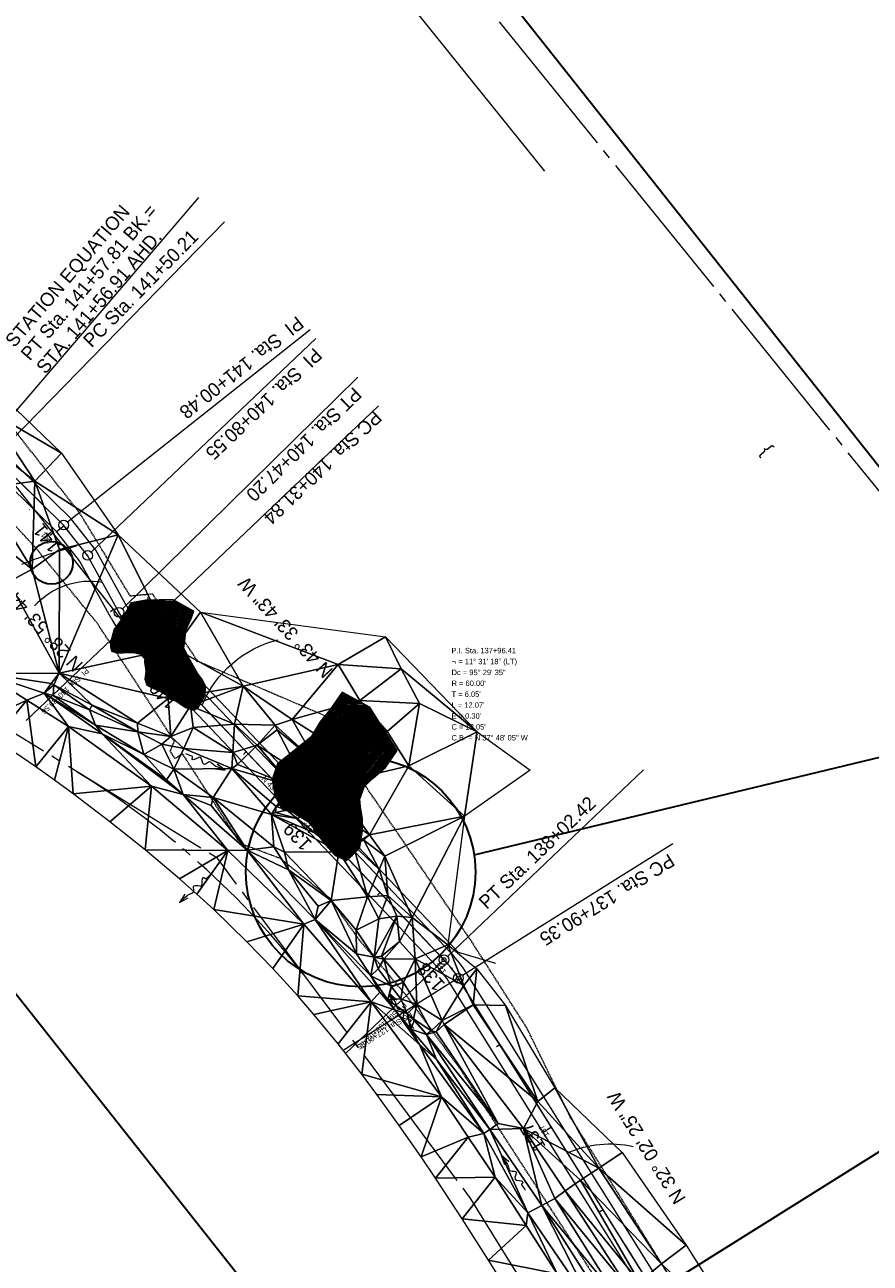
# Model space of a CAD drawing. Extents: x 2399984 to 2508823, y 556481 to 592637.
# Tile 100 of 158: x 2437828 to 2438263, y 563813 to 564449. Entities that reach past the tile are written whole.
import ezdxf
from ezdxf.enums import TextEntityAlignment as Align

# ---------------------------------------------------------------- set-up
doc = ezdxf.new("R2010")
doc.units = 0
doc.header["$MEASUREMENT"] = 0
for name, pattern in [('cl20', [100, 5, -5, 80, -5, 5]), ('cl50', [100, 7.5, -7.5, 70, -7.5, 7.5]), ('constlimit', [0.85, 0.65, -0.1, -0.1]), ('fencepr', [1, 0.925, 0.075]), ('stream', [1.4, 0.7, -0.1, 0.1, -0.1, 0.1, -0.1, 0.1, -0.1])]:
    doc.linetypes.add(name, pattern=pattern)
for name, color, linetype, lineweight in [('DR_X_Flow_Arrow', 151, 'Continuous', 0), ('DT_X_Triangles', 91, 'Continuous', 0), ('DV_X_Text', 7, 'Continuous', 0), ('EV_Ecological_Wetlands', 151, 'stream', 13), ('GE_P_CL_20', 7, 'cl20', 13), ('GE_P_CL_50', 7, 'cl50', 13), ('PV_P_Bikeway', 193, 'Continuous', 13), ('RD_P_Fence', 230, 'fencepr', 13), ('RW_P_Const_Limits', 120, 'constlimit', 0), ('RW_X_CL_20', 6, 'cl20', 0), ('UT_X_Gas', 2, 'Continuous', 0)]:
    doc.layers.add(name, color=color, linetype=linetype, lineweight=lineweight)
for name, color, linetype, lineweight, plot in [('GK_Visualization', 30, 'Continuous', 13, False), ('SC_Scratch1', 7, 'Continuous', 0, False), ('SC_Scratch2', 7, 'Continuous', 0, False)]:
    doc.layers.add(name, color=color, linetype=linetype, lineweight=lineweight, plot=plot)
doc.styles.add('Slanted-Normal LS 0.50', font='font31.shx', dxfattribs={"height": 0.14})
doc.styles.add('Style-font30', font='font30.shx')
doc.styles.add('Style-font31', font='font31.shx')

# ---------------------------------------------------------------- blocks, each defined once
blk = doc.blocks.new('SURVPN-CROSS')
at = {"layer": 'GK_Visualization', "color": 30, "linetype": 'Continuous', "lineweight": 0}
for p, q in [((0.07, 0), (-0.07, 0)), ((0, 0.07), (0, -0.07))]:
    blk.add_line(p, q, dxfattribs=at)
blk = doc.blocks.new('SURVPN-CROSS_1')
at = {"layer": 'GK_Visualization', "color": 30, "linetype": 'Continuous', "lineweight": 0}
for p, q in [((0.07, 0), (-0.07, 0)), ((0, 0.07), (0, -0.07))]:
    blk.add_line(p, q, dxfattribs=at)
blk = doc.blocks.new('SURVPN-CROSS_2')
at = {"layer": 'GK_Visualization', "color": 30, "linetype": 'Continuous', "lineweight": 0}
for p, q in [((0.07, 0), (-0.07, 0)), ((0, 0.07), (0, -0.07))]:
    blk.add_line(p, q, dxfattribs=at)
blk = doc.blocks.new('SURVPN-CROSS_3')
at = {"layer": 'GK_Visualization', "color": 30, "linetype": 'Continuous', "lineweight": 0}
for p, q in [((0.07, 0), (-0.07, 0)), ((0, 0.07), (0, -0.07))]:
    blk.add_line(p, q, dxfattribs=at)
blk = doc.blocks.new('X_62')
at = {"layer": 'GK_Visualization', "color": 1, "linetype": 'Continuous', "lineweight": 0}
for p, q in [((-0.07, -0.07), (0.07, 0.07)), ((-0.07, 0.07), (0.07, -0.07))]:
    blk.add_line(p, q, dxfattribs=at)
blk = doc.blocks.new('X_63')
at = {"layer": 'GK_Visualization', "color": 1, "linetype": 'Continuous', "lineweight": 0}
for p, q in [((-0.07, -0.07), (0.07, 0.07)), ((-0.07, 0.07), (0.07, -0.07))]:
    blk.add_line(p, q, dxfattribs=at)
blk = doc.blocks.new('X_64')
at = {"layer": 'GK_Visualization', "color": 1, "linetype": 'Continuous', "lineweight": 0}
for p, q in [((-0.07, -0.07), (0.07, 0.07)), ((-0.07, 0.07), (0.07, -0.07))]:
    blk.add_line(p, q, dxfattribs=at)
blk = doc.blocks.new('X_78')
at = {"layer": 'GK_Visualization', "color": 1, "linetype": 'Continuous', "lineweight": 0}
for p, q in [((-0.07, -0.07), (0.07, 0.07)), ((-0.07, 0.07), (0.07, -0.07))]:
    blk.add_line(p, q, dxfattribs=at)
blk = doc.blocks.new('DFL-X_20')
at = {"layer": 'DR_X_Flow_Arrow', "color": 151, "linetype": 'Continuous', "lineweight": 0, "flags": 128}
blk.add_lwpolyline([(-0.08, -0.021), (0, 0), (-0.08, 0.021)], dxfattribs=at)
at = {"layer": 'DR_X_Flow_Arrow', "color": 151, "linetype": 'Continuous', "lineweight": 0}
blk.add_open_spline([(0, 0), (-0.028, 0), (-0.055, 0), (-0.083, 0), (-0.094, 0), (-0.105, 0.005), (-0.116, 0.008), (-0.123, 0.01), (-0.13, 0.013), (-0.137, 0.015), (-0.155, 0.02), (-0.164, -0.02), (-0.179, -0.022), (-0.197, -0.024), (-0.213, 0.018), (-0.228, 0.019), (-0.244, 0.021), (-0.265, -0.028), (-0.284, -0.022), (-0.291, -0.019), (-0.287, 0.001), (-0.295, 0.001), (-0.313, 0), (-0.332, 0), (-0.35, 0)], degree=3, knots=[0, 0, 0, 0, 0.203531, 0.203531, 0.203531, 0.286234, 0.286234, 0.286234, 0.340272, 0.340272, 0.340272, 0.477755, 0.477755, 0.477755, 0.633727, 0.633727, 0.633727, 0.804111, 0.804111, 0.804111, 0.865463, 0.865463, 0.865463, 1, 1, 1, 1], dxfattribs=at)
blk = doc.blocks.new('DFL-X_21')
at = {"layer": 'DR_X_Flow_Arrow', "color": 151, "linetype": 'Continuous', "lineweight": 0, "flags": 128}
blk.add_lwpolyline([(-0.08, -0.021), (0, 0), (-0.08, 0.022)], dxfattribs=at)
at = {"layer": 'DR_X_Flow_Arrow', "color": 151, "linetype": 'Continuous', "lineweight": 0}
blk.add_open_spline([(0, 0), (-0.028, 0), (-0.055, 0), (-0.083, 0), (-0.094, 0), (-0.105, 0.005), (-0.116, 0.008), (-0.123, 0.01), (-0.13, 0.013), (-0.137, 0.015), (-0.155, 0.02), (-0.164, -0.02), (-0.179, -0.022), (-0.197, -0.024), (-0.213, 0.018), (-0.228, 0.019), (-0.244, 0.021), (-0.265, -0.028), (-0.284, -0.022), (-0.291, -0.019), (-0.287, 0.001), (-0.295, 0.001), (-0.313, 0), (-0.332, 0), (-0.35, 0)], degree=3, knots=[0, 0, 0, 0, 0.203531, 0.203531, 0.203531, 0.286234, 0.286234, 0.286234, 0.340272, 0.340272, 0.340272, 0.477755, 0.477755, 0.477755, 0.633727, 0.633727, 0.633727, 0.804111, 0.804111, 0.804111, 0.865463, 0.865463, 0.865463, 1, 1, 1, 1], dxfattribs=at)
blk = doc.blocks.new('DFL-X_22')
at = {"layer": 'DR_X_Flow_Arrow', "color": 151, "linetype": 'Continuous', "lineweight": 0, "flags": 128}
blk.add_lwpolyline([(-0.08, -0.021), (0, 0), (-0.08, 0.022)], dxfattribs=at)
at = {"layer": 'DR_X_Flow_Arrow', "color": 151, "linetype": 'Continuous', "lineweight": 0}
blk.add_open_spline([(0, 0), (-0.028, 0), (-0.055, 0), (-0.083, 0), (-0.094, 0), (-0.105, 0.005), (-0.116, 0.008), (-0.123, 0.01), (-0.13, 0.013), (-0.137, 0.015), (-0.154, 0.02), (-0.164, -0.02), (-0.179, -0.022), (-0.197, -0.024), (-0.213, 0.018), (-0.228, 0.02), (-0.244, 0.021), (-0.265, -0.028), (-0.284, -0.022), (-0.29, -0.019), (-0.287, 0.001), (-0.295, 0.001), (-0.313, 0), (-0.332, 0), (-0.35, 0)], degree=3, knots=[0, 0, 0, 0, 0.203531, 0.203531, 0.203531, 0.286234, 0.286234, 0.286234, 0.340272, 0.340272, 0.340272, 0.477755, 0.477755, 0.477755, 0.633727, 0.633727, 0.633727, 0.804111, 0.804111, 0.804111, 0.865463, 0.865463, 0.865463, 1, 1, 1, 1], dxfattribs=at)
blk = doc.blocks.new('DFL-X_24')
at = {"layer": 'DR_X_Flow_Arrow', "color": 151, "linetype": 'Continuous', "lineweight": 0, "flags": 128}
blk.add_lwpolyline([(-0.08, -0.021), (0, 0), (-0.08, 0.021)], dxfattribs=at)
at = {"layer": 'DR_X_Flow_Arrow', "color": 151, "linetype": 'Continuous', "lineweight": 0}
blk.add_open_spline([(0, 0), (-0.028, 0), (-0.055, 0), (-0.083, 0), (-0.094, 0), (-0.105, 0.005), (-0.116, 0.008), (-0.123, 0.01), (-0.13, 0.013), (-0.137, 0.015), (-0.155, 0.02), (-0.164, -0.02), (-0.179, -0.022), (-0.197, -0.024), (-0.213, 0.018), (-0.228, 0.019), (-0.244, 0.021), (-0.265, -0.028), (-0.284, -0.022), (-0.291, -0.019), (-0.287, 0.001), (-0.295, 0.001), (-0.313, 0), (-0.332, 0), (-0.35, 0)], degree=3, knots=[0, 0, 0, 0, 0.203531, 0.203531, 0.203531, 0.286234, 0.286234, 0.286234, 0.340272, 0.340272, 0.340272, 0.477755, 0.477755, 0.477755, 0.633727, 0.633727, 0.633727, 0.804111, 0.804111, 0.804111, 0.865463, 0.865463, 0.865463, 1, 1, 1, 1], dxfattribs=at)
blk = doc.blocks.new('X_166')
at = {"layer": 'GK_Visualization', "color": 1, "linetype": 'Continuous', "lineweight": 0}
for p, q in [((-0.07, -0.07), (0.07, 0.07)), ((-0.07, 0.07), (0.07, -0.07))]:
    blk.add_line(p, q, dxfattribs=at)
blk = doc.blocks.new('X_167')
at = {"layer": 'GK_Visualization', "color": 1, "linetype": 'Continuous', "lineweight": 0}
for p, q in [((-0.07, -0.07), (0.07, 0.07)), ((-0.07, 0.07), (0.07, -0.07))]:
    blk.add_line(p, q, dxfattribs=at)
blk = doc.blocks.new('X_168')
at = {"layer": 'GK_Visualization', "color": 1, "linetype": 'Continuous', "lineweight": 0}
for p, q in [((-0.07, -0.07), (0.07, 0.07)), ((-0.07, 0.07), (0.07, -0.07))]:
    blk.add_line(p, q, dxfattribs=at)
blk = doc.blocks.new('X_169')
at = {"layer": 'GK_Visualization', "color": 1, "linetype": 'Continuous', "lineweight": 0}
for p, q in [((-0.07, -0.07), (0.07, 0.07)), ((-0.07, 0.07), (0.07, -0.07))]:
    blk.add_line(p, q, dxfattribs=at)
blk = doc.blocks.new('SURVPN-CROSS_104')
at = {"layer": 'GK_Visualization', "color": 30, "linetype": 'Continuous', "lineweight": 0}
for p, q in [((0.07, 0), (-0.07, 0)), ((0, 0.07), (0, -0.07))]:
    blk.add_line(p, q, dxfattribs=at)
blk = doc.blocks.new('SURVPN-CROSS_105')
at = {"layer": 'GK_Visualization', "color": 30, "linetype": 'Continuous', "lineweight": 0}
for p, q in [((0.07, 0), (-0.07, 0)), ((0, 0.07), (0, -0.07))]:
    blk.add_line(p, q, dxfattribs=at)
blk = doc.blocks.new('SURVPN-CROSS_106')
at = {"layer": 'GK_Visualization', "color": 30, "linetype": 'Continuous', "lineweight": 0}
for p, q in [((0.07, 0), (-0.07, 0)), ((0, 0.07), (0, -0.07))]:
    blk.add_line(p, q, dxfattribs=at)
blk = doc.blocks.new('SURVPN-CROSS_107')
at = {"layer": 'GK_Visualization', "color": 30, "linetype": 'Continuous', "lineweight": 0}
for p, q in [((0.07, 0), (-0.07, 0)), ((0, 0.07), (0, -0.07))]:
    blk.add_line(p, q, dxfattribs=at)
blk = doc.blocks.new('SURVPN-CROSS_111')
at = {"layer": 'GK_Visualization', "color": 30, "linetype": 'Continuous', "lineweight": 0}
for p, q in [((0.07, 0), (-0.07, 0)), ((0, 0.07), (0, -0.07))]:
    blk.add_line(p, q, dxfattribs=at)

msp = doc.modelspace()

# ---------------------------------------------------------------- hatches: boundary and pattern name
at = {"layer": 'EV_Ecological_Wetlands', "linetype": 'Continuous'}
h = msp.add_hatch(dxfattribs=at)
h.set_pattern_fill('HATCH', color=256, style=0, pattern_type=2)
h.set_pattern_definition([(178.5621, (2437884.0499, 564090.4507), (-0.012547, -0.4998425), [])])
h.paths.add_polyline_path([(2437890.53, 564153.55), (2437883.03, 564152.09), (2437881.15, 564148.55), (2437878.03, 564143.34), (2437874.49, 564138.55), (2437872.61, 564131.89), (2437872.61, 564129.39), (2437873.03, 564127.3), (2437876.36, 564126.26), (2437879.07, 564126.47), (2437881.15, 564126.68), (2437884.07, 564126.68), (2437888.24, 564125.84), (2437890.32, 564123.97), (2437890.11, 564121.68), (2437890.74, 564117.09), (2437890.32, 564112.93), (2437891.36, 564109.8), (2437894.28, 564108.34), (2437898.86, 564106.26), (2437904.7, 564102.72), (2437911.15, 564098.34), (2437915.53, 564096.89), (2437917.61, 564098.14), (2437921.15, 564104.39), (2437921.57, 564109.18), (2437919.7, 564112.72), (2437917.4, 564116.05), (2437913.03, 564123.55), (2437910.32, 564128.97), (2437910.95, 564133.76), (2437911.36, 564138.14), (2437914.28, 564144.39), (2437915.51, 564147.89), (2437915.43, 564147.94), (2437904.64, 564153.82)])
h = msp.add_hatch(dxfattribs=at)
h.set_pattern_fill('HATCH', color=256, style=0, pattern_type=2)
h.set_pattern_definition([(223.56207, (2437834.4847, 564054.02414), (0.34457, -0.3623141), [])])
h.paths.add_polyline_path([(2437876.36, 564126.26), (2437879.07, 564126.47), (2437881.15, 564126.68), (2437884.07, 564126.68), (2437888.24, 564125.84), (2437890.32, 564123.97), (2437890.11, 564121.68), (2437890.74, 564117.09), (2437890.32, 564112.93), (2437891.36, 564109.8), (2437894.28, 564108.34), (2437898.86, 564106.26), (2437904.7, 564102.72), (2437911.15, 564098.34), (2437915.53, 564096.89), (2437917.61, 564098.14), (2437921.15, 564104.39), (2437921.57, 564109.18), (2437919.7, 564112.72), (2437917.4, 564116.05), (2437913.03, 564123.55), (2437910.32, 564128.97), (2437910.74, 564132.16), (2437896.27, 564153.66), (2437890.53, 564153.55), (2437883.03, 564152.09), (2437881.15, 564148.55), (2437878.03, 564143.34), (2437874.49, 564138.55), (2437872.61, 564131.89), (2437872.61, 564131.28), (2437875.79, 564126.44)])
h = msp.add_hatch(dxfattribs=at)
h.set_pattern_fill('HATCH', color=256, style=0, pattern_type=2)
h.set_pattern_definition([(178.56207, (2437941.67836, 564006.9937), (-0.012547, -0.4998425), [])])
h.paths.add_polyline_path([(2437985.88, 564097.79), (2437980.32, 564090.84), (2437975.81, 564083.21), (2437969.56, 564078.34), (2437958.45, 564069.32), (2437955.67, 564061.33), (2437957.06, 564053), (2437960.88, 564046.05), (2437966.78, 564044.32), (2437974.07, 564039.8), (2437977.54, 564035.64), (2437982.06, 564029.04), (2437987.96, 564022.44), (2437993.86, 564019.66), (2437996.99, 564022.44), (2438000.81, 564026.26), (2438002.2, 564034.94), (2438002.2, 564041.19), (2438001.15, 564047.44), (2438000.81, 564051.26), (2438003.24, 564057.86), (2438007.75, 564062.02), (2438014, 564067.58), (2438020.11, 564076.27), (2438006.02, 564098.48), (2437994.68, 564104.67), (2437991.71, 564106.29)])
h = msp.add_hatch(dxfattribs=at)
h.set_pattern_fill('HATCH', color=256, style=0, pattern_type=2)
h.set_pattern_definition([(223.56207, (2437845.58553, 563919.73417), (0.34457, -0.3623141), [])])
h.paths.add_polyline_path([(2437980.32, 564090.84), (2437975.81, 564083.21), (2437969.56, 564078.34), (2437958.45, 564069.32), (2437955.67, 564061.33), (2437957.06, 564053), (2437960.88, 564046.05), (2437966.78, 564044.32), (2437974.07, 564039.8), (2437977.54, 564035.64), (2437982.06, 564029.04), (2437987.96, 564022.44), (2437993.86, 564019.66), (2437996.99, 564022.44), (2438000.81, 564026.26), (2438002.2, 564034.94), (2438002.2, 564041.19), (2438001.15, 564047.44), (2438000.81, 564051.26), (2438003.24, 564057.86), (2438003.75, 564058.33), (2438004.06, 564066.34), (2438004.61, 564080.79), (2438004.05, 564084.98), (2438002.04, 564093.55), (2437991.51, 564090.35), (2437982.88, 564094.05)])

# ---------------------------------------------------------------- linework, layer by layer
at = {"layer": 'EV_Ecological_Wetlands', "linetype": 'Continuous', "flags": 128}
for points in [[(2437890.53, 564153.55), (2437883.03, 564152.09), (2437881.15, 564148.55), (2437878.03, 564143.34), (2437874.49, 564138.55), (2437872.61, 564131.89), (2437872.61, 564129.39), (2437873.03, 564127.3), (2437876.36, 564126.26), (2437879.07, 564126.47), (2437881.15, 564126.68), (2437884.07, 564126.68), (2437888.24, 564125.84), (2437890.32, 564123.97), (2437890.11, 564121.68), (2437890.74, 564117.09), (2437890.32, 564112.93), (2437891.36, 564109.8), (2437894.28, 564108.34), (2437898.86, 564106.26), (2437904.7, 564102.72), (2437911.15, 564098.34), (2437915.53, 564096.89), (2437917.61, 564098.14), (2437921.15, 564104.39), (2437921.57, 564109.18), (2437919.7, 564112.72), (2437917.4, 564116.05), (2437913.03, 564123.55), (2437910.32, 564128.97), (2437910.95, 564133.76), (2437911.36, 564138.14), (2437914.28, 564144.39), (2437915.51, 564147.89), (2437915.43, 564147.94), (2437904.64, 564153.82), (2437890.53, 564153.55)], [(2437876.36, 564126.26), (2437879.07, 564126.47), (2437881.15, 564126.68), (2437884.07, 564126.68), (2437888.24, 564125.84), (2437890.32, 564123.97), (2437890.11, 564121.68), (2437890.74, 564117.09), (2437890.32, 564112.93), (2437891.36, 564109.8), (2437894.28, 564108.34), (2437898.86, 564106.26), (2437904.7, 564102.72), (2437911.15, 564098.34), (2437915.53, 564096.89), (2437917.61, 564098.14), (2437921.15, 564104.39), (2437921.57, 564109.18), (2437919.7, 564112.72), (2437917.4, 564116.05), (2437913.03, 564123.55), (2437910.32, 564128.97), (2437910.74, 564132.16), (2437896.27, 564153.66), (2437890.53, 564153.55), (2437883.03, 564152.09), (2437881.15, 564148.55), (2437878.03, 564143.34), (2437874.49, 564138.55), (2437872.61, 564131.89), (2437872.61, 564131.28), (2437875.79, 564126.44), (2437876.36, 564126.26)], [(2437985.88, 564097.79), (2437980.32, 564090.84), (2437975.81, 564083.21), (2437969.56, 564078.34), (2437958.45, 564069.32), (2437955.67, 564061.33), (2437957.06, 564053), (2437960.88, 564046.05), (2437966.78, 564044.32), (2437974.07, 564039.8), (2437977.54, 564035.64), (2437982.06, 564029.04), (2437987.96, 564022.44), (2437993.86, 564019.66), (2437996.99, 564022.44), (2438000.81, 564026.26), (2438002.2, 564034.94), (2438002.2, 564041.19), (2438001.15, 564047.44), (2438000.81, 564051.26), (2438003.24, 564057.86), (2438007.75, 564062.02), (2438014, 564067.58), (2438020.11, 564076.27), (2438006.02, 564098.48), (2437994.68, 564104.67), (2437991.71, 564106.29), (2437985.88, 564097.79)], [(2437980.32, 564090.84), (2437975.81, 564083.21), (2437969.56, 564078.34), (2437958.45, 564069.32), (2437955.67, 564061.33), (2437957.06, 564053), (2437960.88, 564046.05), (2437966.78, 564044.32), (2437974.07, 564039.8), (2437977.54, 564035.64), (2437982.06, 564029.04), (2437987.96, 564022.44), (2437993.86, 564019.66), (2437996.99, 564022.44), (2438000.81, 564026.26), (2438002.2, 564034.94), (2438002.2, 564041.19), (2438001.15, 564047.44), (2438000.81, 564051.26), (2438003.24, 564057.86), (2438003.75, 564058.33), (2438004.06, 564066.34), (2438004.61, 564080.79), (2438004.05, 564084.98), (2438002.04, 564093.55), (2437991.51, 564090.35), (2437982.88, 564094.05), (2437980.32, 564090.84)]]:
    msp.add_lwpolyline(points, close=True, dxfattribs=at)
at = {"layer": 'GE_P_CL_20'}
for p, q in [((2437880.68, 564140.54), (2437633.61, 564452.55)), ((2438044.1, 563968.71), (2437880.68, 564140.54)), ((2438322.11, 563526.77), (2438051.49, 563959.19))]:
    msp.add_line(p, q, dxfattribs=at)
at = {"layer": 'GE_P_CL_20', "linetype": 'Continuous'}
for p, q in [((2437843.16, 564187.93), (2437841.59, 564186.69)), ((2437874.2, 564148.73), (2437872.63, 564147.49)), ((2437879.96, 564139.85), (2437829.24, 564091.62)), ((2437907.94, 564111.88), (2437906.49, 564110.5)), ((2437942.4, 564075.65), (2437940.95, 564074.27)), ((2437976.86, 564039.41), (2437975.41, 564038.04)), ((2438011.32, 564003.18), (2438009.87, 564001.8)), ((2438043.38, 563968.02), (2437993.48, 563920.56)), ((2438045.74, 563966.92), (2438044.23, 563965.6)), ((2438050.64, 563958.66), (2437992.23, 563922.1)), ((2438072.9, 563924.98), (2438071.2, 563923.92)), ((2438099.42, 563882.6), (2438097.73, 563881.54)), ((2438125.95, 563840.21), (2438124.25, 563839.15))]:
    msp.add_line(p, q, dxfattribs=at)
for centre in [(2437880.68, 564140.54), (2438044.1, 563968.71), (2438051.49, 563959.19)]:
    msp.add_circle(centre, 1, dxfattribs=at)
at = {"layer": 'GE_P_CL_20'}
msp.add_arc((2438000.63, 563927.36), 60, 32.04047, 43.56207, dxfattribs=at)
at = {"layer": 'GE_P_CL_50', "linetype": 'Continuous'}
for p, q in [((2437809.79, 564234.1), (2437917.94, 564360.44)), ((2437814.66, 564228.69), (2437931.3, 564347.93)), ((2437975.3, 564292.56), (2437850.42, 564193.68)), ((2437978.14, 564287.99), (2437862.65, 564178.23)), ((2437878.73, 564149.06), (2437999.76, 564268.2)), ((2437887.81, 564136.67), (2438010.49, 564253.34)), ((2437848.76, 564191.75), (2437844.84, 564188.65)), ((2437907.94, 564111.88), (2437904.32, 564108.43)), ((2438146.67, 564066.25), (2438045.92, 563970.43)), ((2437976.86, 564039.41), (2437973.24, 564035.97)), ((2438161.84, 564028.25), (2438053.61, 563960.51)), ((2438045.74, 563966.92), (2438041.98, 563963.62)), ((2438099.42, 563882.6), (2438095.18, 563879.94))]:
    msp.add_line(p, q, dxfattribs=at)
at = {"layer": 'GE_P_CL_50'}
for p, q in [((2437848.46, 564192.13), (2437812.91, 564226.9)), ((2437860.83, 564176.5), (2437848.46, 564192.13)), ((2437876.95, 564147.3), (2437860.83, 564176.5)), ((2438044.1, 563968.71), (2437886, 564134.95)), ((2438231.57, 563671.45), (2438051.49, 563959.19))]:
    msp.add_line(p, q, dxfattribs=at)
at = {"layer": 'GE_P_CL_50', "linetype": 'Continuous'}
for centre in [(2437848.46, 564192.13), (2437860.83, 564176.5), (2437876.95, 564147.3), (2437886, 564134.95), (2438044.1, 563968.71), (2438051.49, 563959.19)]:
    msp.add_circle(centre, 2.5, dxfattribs=at)
for centre, radius, start, end in [((2437913.97, 563957.23), 231.62, 104.76411, 112.08414), ((2437862.14, 564124.58), 38.61, 80.56486, 137.77541)]:
    msp.add_arc(centre, radius, start, end, dxfattribs=at)
at = {"layer": 'GE_P_CL_50', "extrusion": (0, 0, -1)}
msp.add_arc((-2437929.48, 564176.3), 60, 316.43793, 331.10441, dxfattribs=at)
at = {"layer": 'GE_P_CL_50', "linetype": 'Continuous', "extrusion": (0, 0, -1)}
for centre, radius, start, end in [((-2437972.49, 564077.86), 56.99, 22.2741, 76.18464), ((-2438129.56, 563819.26), 54.76, 66.41268, 102.45921)]:
    msp.add_arc(centre, radius, start, end, dxfattribs=at)
at = {"layer": 'GE_P_CL_50'}
msp.add_arc((2438000.63, 563927.36), 60, 32.04047, 43.56207, dxfattribs=at)
at = {"layer": 'GK_Visualization', "color": 1, "flags": 128}
for points in [[(2438322.11, 563526.77), (2438051.49, 563959.19, 0.050315), (2438044.1, 563968.71), (2437880.68, 564140.54), (2437633.61, 564452.55), (2437585.46, 564883.36, 0.127136), (2437574.76, 564911.42), (2437459.17, 565074.31), (2437394.79, 565151.54), (2437343.43, 565237.42), (2437261.72, 565352.57, -0.085446)], [(2437886, 564134.95, -0.064082), (2437876.95, 564147.3), (2437860.83, 564176.5), (2437848.46, 564192.13), (2437812.91, 564226.9, -0.031681), (2437807.83, 564232.54)]]:
    msp.add_lwpolyline(points, format="xyb", dxfattribs=at)
at = {"layer": 'GK_Visualization', "color": 30, "extrusion": (0, 0, -1)}
msp.add_arc((-2437929.48, 564176.3), 60, 316.43793, 331.10441, dxfattribs=at)
at = {"layer": 'GK_Visualization', "color": 30}
msp.add_arc((2438000.63, 563927.36), 60, 32.04047, 43.56207, dxfattribs=at)
at = {"layer": 'PV_P_Bikeway'}
for p, q in [((2437852.19, 564195.48), (2437816.64, 564230.25)), ((2437844.74, 564188.77), (2437809.19, 564223.55)), ((2437865.01, 564179.28), (2437852.19, 564195.48)), ((2437856.66, 564173.72), (2437844.74, 564188.77)), ((2437881.02, 564150.28), (2437865.01, 564179.28)), ((2437872.88, 564144.32), (2437856.66, 564173.72)), ((2438047.73, 563972.15), (2437890.07, 564137.93)), ((2438040.48, 563965.26), (2437881.94, 564131.97)), ((2437929.35, 564080.69), (2437929.33, 564080.73)), ((2438235.86, 563674.01), (2438055.73, 563961.84)), ((2438227.28, 563668.88), (2438047.25, 563956.54))]:
    msp.add_line(p, q, dxfattribs=at)
for centre, radius, start, end in [((2437933.55, 564179.28), 60, 208.89559, 223.56207), ((2437925.41, 564173.32), 60, 208.89559, 223.56207), ((2438000.63, 563927.36), 65, 32.04047, 43.56207), ((2438000.63, 563927.36), 55, 32.04047, 43.56207)]:
    msp.add_arc(centre, radius, start, end, dxfattribs=at)
at = {"layer": 'RD_P_Fence'}
for p, q in [((2437896.51, 564135.51), (2437891.82, 564154.95)), ((2438051.57, 563972.47), (2437896.51, 564135.51)), ((2438070.75, 563966.81), (2438051.57, 563972.47))]:
    msp.add_line(p, q, dxfattribs=at)
at = {"layer": 'RW_P_Const_Limits'}
for p, q in [((2437894.24, 564156.67), (2437882.82, 564155.56)), ((2437917.58, 564121.99), (2437894.24, 564156.67)), ((2437991.51, 564090.35), (2438002.04, 564093.55)), ((2438002.04, 564093.55), (2438004.37, 564085.89)), ((2438004.37, 564085.89), (2438004.04, 564085.11)), ((2437903.36, 564075.88), (2437905.47, 564080.99)), ((2438004.61, 564080.79), (2438003.74, 564058.05)), ((2438004.04, 564085.11), (2438004.61, 564080.79)), ((2437905.83, 564072.06), (2437903.36, 564075.88)), ((2437909.65, 564074.53), (2437905.83, 564072.06)), ((2438086.75, 563933.65), (2438058.37, 563978))]:
    msp.add_line(p, q, dxfattribs=at)
at = {"layer": 'RW_P_Const_Limits', "flags": 128}
for points in [[(2437882.91, 564155.57), (2437882.82, 564155.56), (2437856.61, 564198.57), (2437825.61, 564237.81), (2437795.4, 564277.66), (2437758.66, 564312.35), (2437727.84, 564351.72), (2437698.29, 564392.1), (2437666.67, 564428.52)], [(2437905.47, 564080.99), (2437894.05, 564098.66), (2437865.81, 564141.63), (2437834.26, 564180.27), (2437799.83, 564217.39), (2437768.43, 564256.3), (2437768.43, 564256.3)], [(2437991.51, 564090.35), (2437916.72, 564122.4), (2437917.58, 564121.99), (2437917.58, 564121.99)], [(2437985.5, 564000.18), (2437959.92, 564020.7), (2437939.5, 564028.37), (2437909.65, 564074.53)], [(2438058.37, 563978), (2438058.37, 563978), (2438003.74, 564058.05)], [(2438372.55, 563405.39), (2438360.2, 563426.82), (2438322.73, 563492.09), (2438296.51, 563534.07), (2438247.81, 563609.73), (2438242.4, 563618.14), (2438161.19, 563744.27), (2438107.07, 563828.37), (2438052.71, 563912.3), (2438034.99, 563936.47), (2438029.07, 563944.55), (2438025.59, 563949.3), (2438000.36, 563979.12), (2437985.5, 564000.18)], [(2438320.97, 563549.34), (2438320.97, 563549.34), (2438294.44, 563591.72), (2438267.92, 563634.11), (2438241.39, 563676.49), (2438223.73, 563724.46), (2438188.31, 563761.3), (2438161.6, 563803.46), (2438135.29, 563846.03), (2438108.91, 563888.16), (2438086.75, 563933.65)]]:
    msp.add_lwpolyline(points, dxfattribs=at)
at = {"layer": 'RW_X_CL_20'}
for p, q in [((2435315.77, 567854.42), (2438921.81, 563402.2)), ((2437927.54, 564020.82), (2437311.22, 564400.29)), ((2438056.94, 563847.22), (2437927.54, 564020.82)), ((2438239.38, 563554.52), (2438057, 563847.14))]:
    msp.add_line(p, q, dxfattribs=at)
msp.add_arc((2437624.62, 563689.79), 440.7, 36.6721, 58.40733, dxfattribs=at)
at = {"layer": 'SC_Scratch1', "color": 4, "lineweight": 30}
for p, q in [((2438494.2, 563936.13), (2437607.67, 565055.69)), ((2438013.89, 563711.09), (2437186.06, 564756.51)), ((2437915.18, 563649.32), (2438454.19, 563986.66))]:
    msp.add_line(p, q, dxfattribs=at)
at = {"layer": 'SC_Scratch1', "color": 2, "lineweight": 30}
msp.add_line((2438059.63, 564022.56), (2439363.1, 564336.73), dxfattribs=at)
at = {"layer": 'SC_Scratch1', "color": 4, "lineweight": 30}
msp.add_circle((2438001.26, 564013.76), 59.03, dxfattribs=at)
at = {"layer": 'SC_Scratch2', "color": 4, "lineweight": 30}
msp.add_circle((2437842.2, 564172.7), 11, dxfattribs=at)
at = {"layer": 'UT_X_Gas'}
msp.add_line((2437820.19, 564716.32), (2438095.76, 564373.99), dxfattribs=at)

# ---------------------------------------------------------------- block references
at = {"layer": 'DR_X_Flow_Arrow', "color": 151, "linetype": 'Continuous', "lineweight": 0}
for name, p, xscale, yscale, zscale, rotation in [('DFL-X_22', (2437931.58, 564066.1), 62.50000000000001, 62.50000000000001, 62.50000000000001, 337.3927652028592), ('DFL-X_24', (2437908, 563998.16), 62.5, 62.5, 62.5, 221.6852759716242), ('DFL-X_21', (2438015.99, 563951.31), 62.49999999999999, 62.49999999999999, 62.49999999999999, 124.4829524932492), ('DFL-X_20', (2438073.57, 563868.25), 62.49999999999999, 62.49999999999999, 62.49999999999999, 124.4680595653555)]:
    msp.add_blockref(name, p, dxfattribs=dict(at, xscale=xscale, yscale=yscale, zscale=zscale, rotation=rotation))
at = {"layer": 'GK_Visualization', "color": 30, "linetype": 'Continuous', "lineweight": 0}
for name, p in [('SURVPN-CROSS_111', (2437854.87, 564269.79)), ('SURVPN-CROSS_107', (2437929.48, 564176.3)), ('SURVPN-CROSS_104', (2437876.95, 564147.3)), ('SURVPN-CROSS_106', (2437880.68, 564140.54)), ('SURVPN-CROSS_105', (2437886, 564134.95)), ('SURVPN-CROSS', (2438044.1, 563968.71)), ('SURVPN-CROSS_2', (2438048.28, 563964.32)), ('SURVPN-CROSS_1', (2438051.49, 563959.19)), ('SURVPN-CROSS_3', (2438000.63, 563927.36))]:
    msp.add_blockref(name, p, dxfattribs=at)
at = {"layer": 'GK_Visualization', "color": 1, "linetype": 'Continuous', "lineweight": 0}
for name, p in [('X_64', (2437830.98, 564200.11)), ('X_169', (2437848.46, 564192.13)), ('X_168', (2437860.83, 564176.5)), ('X_167', (2437876.95, 564147.3)), ('X_78', (2437880.68, 564140.54)), ('X_166', (2437886, 564134.95)), ('X_63', (2438044.1, 563968.71)), ('X_62', (2438051.49, 563959.19))]:
    msp.add_blockref(name, p, dxfattribs=at)

# ---------------------------------------------------------------- texts
at = {"layer": 'DV_X_Text', "style": 'Slanted-Normal LS 0.50'}
msp.add_text('}', height=7, rotation=129.00539, dxfattribs=at).set_placement((2438208.98, 564229.87), align=Align.MIDDLE_CENTER)
at = {"layer": 'GE_P_CL_20', "linetype": 'Continuous', "style": 'Style-font31'}
for s, rotation, p in [('141', 128.37441, (2437840.68, 564186.23)), ('140', 133.56207, (2437905.67, 564109.91)), ('139', 133.56207, (2437974.63, 564037.4)), ('138', 131.25129, (2438043.42, 563965.01)), ('137', 122.04037, (2438096.68, 563881.32))]:
    msp.add_text(s, height=2.8, rotation=rotation, dxfattribs=at).set_placement(p, align=Align.CENTER)
for s, p in [('P.I. Sta. 137+96.41', (2438048, 564129)), ('¬', (2438048, 564123.4)), ('Dc = 95%%d 29\' 35"', (2438048, 564117.8)), ('= 11%%d 31\' 18" (LT)', (2438051.5, 564123.4)), ("R = 60.00'", (2438048, 564112.2)), ("T = 6.05'", (2438048, 564106.6)), ("L = 12.07'", (2438048, 564101)), ("E = 0.30'", (2438048, 564095.4)), ("C = 12.05'", (2438048, 564089.8)), ('C.B. = N 37%%d 48\' 05" W', (2438048, 564084.2))]:
    msp.add_text(s, height=2.8, dxfattribs=at).set_placement(p, align=Align.TOP_LEFT)
for s, rotation, p in [('PI  Sta. 140+39.56', 223.56207, (2437859.91, 564118.86)), ('PT Sta. 138+02.42', 223.56207, (2438023.33, 563947.02)), ('PC Sta. 137+90.35', 212.04047, (2438026.8, 563942.09))]:
    msp.add_text(s, height=2.8, rotation=rotation, dxfattribs=at).set_placement(p)
msp.add_text('N 43%%d 33\' 43" W', height=2.8, rotation=313.56207, dxfattribs=at).set_placement((2437961.52, 564053.51), align=Align.TOP_CENTER)
at = {"layer": 'GE_P_CL_50', "linetype": 'Continuous', "style": 'Style-font31'}
for s, rotation, p in [('PC Sta. 141+50.21', 45.63275, (2437862.85, 564282.96)), ('PI  Sta. 141+00.48', 218.37441, (2437968.38, 564299.94)), ('PI  Sta. 140+80.55', 223.5427, (2437977.26, 564283.67)), ('PT Sta. 140+47.20', 224.54968, (2437997.52, 564263.52)), ('PT Sta. 138+02.42', 43.56207, (2438066.09, 563994.26)), ('PC Sta. 137+90.35', 212.04047, (2438159.81, 564023.54))]:
    msp.add_text(s, height=7, rotation=rotation, dxfattribs=at).set_placement(p)
for s, rotation, p in [('141', 128.37441, (2437842.55, 564187.51)), ('140', 133.56207, (2437902.26, 564106.97)), ('139', 133.56207, (2437971.29, 564034.39)), ('138', 131.25129, (2438039.95, 563962.14)), ('137', 122.04037, (2438092.57, 563879.41))]:
    msp.add_text(s, height=7, rotation=rotation, dxfattribs=at).set_placement(p, align=Align.CENTER)
for s, rotation, p in [('N 28%%d 53\' 44" W', 132.52501, (2437831.4, 564140.35)), ('N 43%%d 33\' 43" W', 132.52501, (2437959.93, 564137.15)), ('N 32%%d 02\' 25" W', 122.04037, (2438145.3, 563870.2))]:
    msp.add_text(s, height=7, rotation=rotation, dxfattribs=at).set_placement(p, align=Align.TOP_CENTER)
at = {"layer": 'GE_P_CL_50', "linetype": 'Continuous', "char_height": 7, "attachment_point": 7, "line_spacing_factor": 0.9, "style": 'Style-font31'}
for s, insert, rotation in [('STATION EQUATION\\PPT Sta. 141+57.81 BK.=\\PSTA. 141+56.91 AHD.\\P\\P\\P\\P\\P', (2437871.1, 564241.94), 49.43704), ('PC Sta. 140+31.84', (2438007.93, 564251.67), 223.56207)]:
    msp.add_mtext(s, dxfattribs=dict(at, insert=insert, rotation=rotation))
at = {"layer": 'GK_Visualization', "color": 1, "style": 'Style-font30'}
for s, p in [('TEMP46', (2437830.98, 564200.11)), ('TEMP10026', (2437848.46, 564192.13)), ('TEMP10025', (2437860.83, 564176.5)), ('TEMP10024', (2437876.95, 564147.3)), ('TEMP45', (2437880.68, 564140.54)), ('TEMP10023', (2437886, 564134.95)), ('TEMP44', (2438044.1, 563968.71)), ('TEMP43', (2438051.49, 563959.19))]:
    msp.add_text(s, height=0.14, dxfattribs=at).set_placement(p, align=Align.RIGHT)

# ---------------------------------------------------------------- meshes
at = {"layer": 'DT_X_Triangles'}
mesh = msp.add_polyface(dxfattribs=at)
corners = [(2437683.73, 564191.85), (2437752.52, 564246.42), (2437793.79, 564199.36), (2437709, 564176.44), (2437732.7, 564162.12), (2437710.17, 564145.18), (2437745.38, 564123.79), (2437717.69, 564281.34), (2437739.42, 564302.68), (2437723.83, 564357.47), (2437757.16, 564317.66), (2437756.41, 564147.81), (2437736, 564367.86), (2437770.54, 564328.95), (2437809.5, 564251.27), (2437779.9, 564257.48), (2437782.39, 564131.92), (2437768.29, 564109.92), (2437806.61, 564211.06), (2437805.02, 564269.73), (2437791.2, 564096.07), (2437833.64, 564214.76), (2437820.37, 564162.94), (2437808.19, 564115.76), (2437802.11, 564089.28), (2437832.23, 564169.48), (2437829.58, 564102.13), (2437812.88, 564082.27), (2437847.45, 564229.15), (2437838.48, 564105.74), (2437846.12, 564116.06), (2437842.13, 564110.76), (2437834.15, 564067.82), (2437850.97, 564088.5), (2437846.38, 564179.61), (2437843.39, 564109.95)]
mesh.append_faces([[corners[k] for k in face] for face in [(0, 1, 2), (3, 2, 4), (5, 4, 6), (7, 8, 1), (9, 10, 8), (4, 2, 11), (4, 11, 6), (12, 13, 10), (8, 10, 14), (8, 14, 15), (8, 15, 1), (6, 11, 16), (6, 16, 17), (1, 15, 18), (1, 18, 2), (11, 2, 16), (10, 13, 19), (10, 19, 14), (17, 16, 20), (15, 14, 21), (15, 21, 18), (16, 2, 22), (16, 22, 23), (16, 23, 20), (20, 23, 24), (2, 18, 25), (2, 25, 22), (24, 23, 26), (24, 26, 27), (19, 28, 14), (18, 21, 25), (23, 29, 26), (23, 22, 30), (23, 30, 31), (23, 31, 29), (14, 28, 21), (27, 26, 32), (22, 25, 30), (26, 29, 33), (26, 33, 32), (25, 21, 34), (29, 31, 35)]])
mesh = msp.add_polyface(dxfattribs=at)
corners = [(2437832.23, 564169.48), (2437846.38, 564179.61), (2437846.12, 564116.06), (2437833.64, 564214.76), (2437847.45, 564229.15), (2437876.54, 564187.1), (2437838.48, 564105.74), (2437843.39, 564109.95), (2437843.04, 564104.46), (2437864.82, 564089.32), (2437868.31, 564084.84), (2437850.97, 564088.5), (2437842.13, 564110.76), (2437861.71, 564097.13), (2437863.19, 564099.5), (2437905.56, 564128.83), (2437902.27, 564102.91), (2437886.46, 564090.32), (2437886.72, 564085.79), (2437889.66, 564074.13), (2437918.83, 564147.39), (2437903.55, 564083.39), (2437899.02, 564079.46), (2437913.81, 564099.21), (2437940.78, 564109.36), (2437915.12, 564088.13), (2437910.23, 564077.28), (2437935.53, 564075.14), (2437936.32, 564089.78), (2437989.71, 564120.37), (2437948.11, 564079.01), (2437957.2, 564089.33), (2437965.98, 564092.22), (2437958.34, 564086.82)]
mesh.append_faces([[corners[k] for k in face] for face in [(0, 1, 2), (3, 4, 5), (3, 5, 1), (6, 7, 8), (6, 8, 9), (6, 9, 10), (6, 10, 11), (12, 2, 7), (8, 7, 13), (8, 13, 9), (7, 2, 14), (7, 14, 13), (2, 1, 5), (2, 5, 15), (2, 15, 16), (2, 16, 17), (2, 17, 14), (13, 14, 18), (13, 18, 9), (14, 17, 18), (9, 19, 10), (9, 18, 19), (5, 20, 15), (17, 16, 21), (17, 21, 18), (18, 21, 22), (16, 23, 21), (16, 15, 24), (16, 24, 23), (21, 23, 25), (21, 25, 26), (15, 20, 24), (26, 25, 27), (23, 28, 25), (23, 24, 28), (25, 28, 27), (20, 29, 24), (27, 28, 30), (28, 24, 31), (28, 31, 30), (24, 32, 31), (30, 31, 33)]])
mesh = msp.add_polyface(dxfattribs=at)
corners = [(2437918.83, 564147.39), (2438014, 564134.6), (2437989.71, 564120.37), (2437940.78, 564109.36), (2437965.98, 564092.22), (2437948.11, 564079.01), (2437958.34, 564086.82), (2437969.88, 564065), (2437966.02, 564057.85), (2437957.2, 564089.33), (2437978.92, 564069.73), (2437957.75, 564047.5), (2437961.58, 564049.15), (2437969.79, 564055.4), (2437963.22, 564045.59), (2437975.48, 564045.58), (2438000.81, 564101.92), (2437984.53, 564080.61), (2437981.4, 564062.79), (2437980.14, 564050.49), (2437978.89, 564069.69), (2437983.32, 564064.11), (2437986.91, 564058.97), (2437987.17, 564059.19), (2438014.88, 564085.93), (2438005.77, 564032.86), (2438026.1, 564068.43), (2438022.17, 564118.21), (2438031.57, 564100.45), (2438054.74, 564042.43), (2438061.1, 564085.86)]
mesh.append_faces([[corners[k] for k in face] for face in [(0, 1, 2), (3, 2, 4), (5, 6, 7), (5, 7, 8), (9, 4, 10), (9, 10, 6), (11, 8, 12), (6, 10, 7), (12, 8, 13), (12, 13, 14), (14, 13, 15), (4, 16, 17), (4, 17, 10), (4, 2, 16), (8, 7, 13), (13, 7, 18), (13, 18, 19), (13, 19, 15), (7, 10, 20), (7, 20, 18), (20, 10, 21), (20, 21, 18), (10, 17, 21), (19, 18, 22), (18, 23, 22), (18, 21, 23), (21, 17, 24), (21, 24, 23), (17, 16, 24), (22, 23, 25), (23, 24, 26), (23, 26, 25), (2, 1, 27), (2, 27, 16), (16, 28, 24), (16, 27, 28), (25, 26, 29), (1, 30, 27), (24, 28, 26), (27, 30, 28), (26, 30, 29), (26, 28, 30)]])
mesh = msp.add_polyface(dxfattribs=at)
corners = [(2437834.15, 564067.82), (2437850.97, 564088.5), (2437843.82, 564060.98), (2437853.38, 564053.98), (2437868.31, 564084.84), (2437893.6, 564057.83), (2437872.24, 564039.63), (2437889.66, 564074.13), (2437901.42, 564061.08), (2437909.94, 564053.58), (2437890.35, 564025.22), (2437886.72, 564085.79), (2437899.02, 564079.46), (2437905.2, 564066.61), (2437933, 564024.79), (2437908.07, 564010.33), (2437910.23, 564077.28), (2437903.55, 564083.39), (2437935.03, 564066.95), (2437925.35, 564052.11), (2437916.97, 564002.47), (2437924.37, 564047.95), (2437942.89, 564025.07), (2437935.53, 564075.14), (2437925.7, 563994.44), (2437955.39, 564043.41), (2437956.63, 564026.65), (2437972.04, 563986.93), (2437942.75, 563977.91), (2437937.96, 564069.11), (2437966.02, 564057.85), (2437957.75, 564047.5), (2437948.11, 564079.01), (2437964.17, 564014.96), (2437957.42, 564044.41)]
mesh.append_faces([[corners[k] for k in face] for face in [(0, 1, 2), (2, 1, 3), (1, 4, 5), (1, 5, 3), (3, 5, 6), (4, 7, 8), (4, 8, 9), (4, 9, 5), (6, 5, 10), (11, 12, 7), (7, 12, 13), (7, 13, 8), (10, 14, 15), (10, 5, 14), (5, 9, 14), (12, 16, 13), (12, 17, 16), (8, 13, 9), (13, 16, 18), (13, 18, 19), (13, 19, 9), (15, 14, 20), (9, 19, 21), (9, 21, 22), (9, 22, 14), (16, 23, 18), (20, 14, 24), (21, 19, 22), (19, 18, 25), (19, 25, 26), (19, 26, 22), (24, 27, 28), (24, 14, 27), (14, 22, 27), (18, 23, 29), (18, 29, 30), (18, 30, 31), (18, 31, 25), (23, 32, 29), (29, 32, 30), (22, 26, 33), (25, 31, 34)]])
mesh = msp.add_polyface(dxfattribs=at)
corners = [(2438044.26, 563935.38), (2438092.46, 563895.74), (2438085.06, 563881.94), (2438071.97, 563884.53), (2438053.53, 563835.46), (2438070.45, 563856.84), (2438086.46, 563832.05), (2438067.07, 563814.31), (2438054.74, 564042.43), (2438061.1, 564085.86), (2438088.4, 564066.13), (2438059.18, 563945.59), (2438061, 563964), (2438075.78, 563945.23), (2438064.53, 563879.44), (2438087.3, 563838.61), (2438067.62, 563881.51), (2438102.32, 563807.15), (2438086.17, 563783.56), (2438094.44, 563842.44), (2438101.17, 563902.76), (2438123.77, 563861.59), (2438114.38, 563855.33), (2438106.5, 563849.87), (2438101.18, 563845.9), (2438115.7, 563786.49), (2438122.52, 563787.01), (2438132.6, 563795.77), (2438127.28, 563790.67), (2438135.84, 563869.63), (2438139.28, 563799.45), (2438144.66, 563802.97), (2438156.02, 563812.3), (2438129.09, 563765.84), (2438168.71, 563822.05), (2438174.38, 563742.68), (2438191.38, 563756.3), (2438203.87, 563766.31)]
mesh.append_faces([[corners[k] for k in face] for face in [(0, 1, 2), (0, 2, 3), (4, 5, 6), (4, 6, 7), (8, 9, 10), (11, 12, 13), (11, 13, 1), (14, 15, 5), (14, 16, 15), (7, 6, 17), (7, 17, 18), (16, 3, 2), (16, 2, 19), (16, 19, 15), (5, 15, 6), (13, 20, 1), (2, 1, 21), (2, 21, 22), (2, 22, 23), (2, 23, 24), (2, 24, 19), (18, 17, 25), (6, 15, 17), (15, 19, 26), (15, 26, 17), (1, 20, 21), (19, 24, 27), (19, 27, 28), (19, 28, 26), (20, 29, 21), (24, 23, 30), (24, 30, 27), (17, 26, 25), (23, 22, 31), (23, 31, 30), (22, 21, 32), (22, 32, 31), (25, 26, 33), (21, 29, 34), (21, 34, 32), (30, 31, 35), (31, 32, 36), (32, 34, 37)]])
mesh = msp.add_polyface(dxfattribs=at)
corners = [(2437942.89, 564025.07), (2437964.17, 564014.96), (2437977.81, 563989.44), (2437972.04, 563986.93), (2437955.39, 564043.41), (2437962.16, 564024.03), (2437956.63, 564026.65), (2437957.42, 564044.41), (2437968.56, 564041.21), (2437977.53, 564033.85), (2437989.95, 564024.18), (2437963.22, 564045.59), (2437957.75, 564047.5), (2437961.58, 564049.15), (2437986.01, 563999.14), (2437975.48, 564045.58), (2437979.47, 563996.2), (2437980.14, 564050.49), (2437997.49, 564027.75), (2437999.09, 563971.65), (2437986.91, 564058.97), (2438005.77, 564032.86), (2438004.7, 564000.96), (2437998.96, 563983.88), (2438002.86, 564030.15), (2438010.76, 564015.09), (2438010.58, 563989.63), (2438013.65, 564021.85), (2438015.3, 564001.71), (2438054.74, 564042.43), (2438019.83, 563991.12), (2438027.83, 563990.42), (2438046.04, 563976.36)]
mesh.append_faces([[corners[k] for k in face] for face in [(0, 1, 2), (0, 2, 3), (4, 5, 6), (4, 7, 8), (4, 8, 9), (4, 9, 10), (4, 10, 5), (6, 5, 1), (7, 11, 8), (7, 12, 11), (12, 13, 11), (5, 10, 14), (5, 14, 1), (11, 15, 8), (1, 14, 16), (1, 16, 2), (8, 15, 9), (15, 17, 9), (9, 17, 18), (9, 18, 10), (2, 14, 19), (2, 16, 14), (17, 20, 21), (17, 21, 18), (14, 10, 22), (14, 22, 23), (10, 18, 22), (18, 21, 24), (18, 24, 25), (18, 25, 22), (23, 22, 26), (24, 21, 27), (24, 27, 25), (22, 25, 28), (22, 28, 26), (21, 29, 27), (26, 28, 30), (25, 27, 28), (27, 29, 31), (27, 31, 28), (28, 31, 30), (31, 29, 32)]])
mesh = msp.add_polyface(dxfattribs=at)
corners = [(2437942.75, 563977.91), (2437972.04, 563986.93), (2437956.05, 563964.24), (2437968.92, 563950.2), (2438006.67, 563947.06), (2437977.81, 563989.44), (2437999.09, 563971.65), (2438006.43, 563960.43), (2438011.1, 563952.07), (2437986.01, 563999.14), (2437998.96, 563983.88), (2438010.58, 563989.63), (2438008.27, 563970.05), (2438010.18, 563964.08), (2438016.93, 563955.15), (2438015.22, 563948.06), (2438018.98, 563942.71), (2438011.99, 563970.54), (2438013.13, 563969.01), (2438019.83, 563991.12), (2438021.19, 563978), (2438029.29, 563969.2), (2438023.37, 563956.97), (2438017.17, 563954.69), (2438021.97, 563948.67), (2438027.83, 563990.42), (2438030.17, 563945.65), (2438046.04, 563976.36), (2438054.34, 563955.48), (2438043.25, 563937.48), (2438059.18, 563945.59), (2438061, 563964)]
mesh.append_faces([[corners[k] for k in face] for face in [(0, 1, 2), (2, 1, 3), (3, 1, 4), (1, 5, 4), (5, 6, 7), (5, 7, 8), (5, 8, 4), (9, 10, 6), (10, 11, 12), (10, 12, 6), (6, 12, 7), (7, 12, 13), (7, 13, 14), (7, 14, 15), (7, 15, 16), (7, 16, 8), (4, 8, 16), (12, 17, 18), (12, 18, 13), (12, 11, 19), (12, 19, 17), (13, 18, 14), (17, 19, 20), (17, 20, 18), (18, 20, 21), (18, 21, 22), (18, 22, 14), (15, 23, 24), (15, 14, 23), (14, 22, 23), (23, 22, 24), (19, 25, 20), (20, 25, 21), (24, 22, 26), (22, 21, 26), (25, 27, 21), (21, 27, 28), (21, 28, 29), (21, 29, 26), (29, 28, 30), (27, 31, 28), (28, 31, 30)]])
mesh = msp.add_polyface(dxfattribs=at)
corners = [(2437968.92, 563950.2), (2438006.67, 563947.06), (2437977.24, 563940.58), (2437989.74, 563925.41), (2438001.83, 563909.93), (2438042.84, 563898.27), (2438009.64, 563899.42), (2438018.98, 563942.71), (2438031.48, 563925.06), (2438021.15, 563883.45), (2438015.22, 563948.06), (2438021.97, 563948.67), (2438025.24, 563941.04), (2438027.13, 563933.02), (2438032.43, 563867.34), (2438030.17, 563945.65), (2438028.85, 563937.24), (2438028.45, 563938.27), (2438040.31, 563917.45), (2438035.09, 563930.28), (2438037.49, 563932.11), (2438043.25, 563937.48), (2438064.53, 563879.44), (2438056.64, 563877.56), (2438039.76, 563856.46), (2438040.1, 563931.64), (2438071.97, 563884.53), (2438067.62, 563881.51), (2438070.45, 563856.84), (2438053.53, 563835.46), (2438044.26, 563935.38), (2438059.18, 563945.59), (2438092.46, 563895.74)]
mesh.append_faces([[corners[k] for k in face] for face in [(0, 1, 2), (2, 1, 3), (3, 1, 4), (4, 5, 6), (4, 1, 5), (1, 7, 8), (1, 8, 5), (6, 5, 9), (10, 11, 12), (10, 12, 7), (7, 12, 13), (7, 13, 8), (9, 5, 14), (11, 15, 12), (12, 16, 13), (12, 15, 17), (12, 17, 16), (13, 18, 8), (13, 16, 19), (13, 19, 18), (17, 15, 20), (17, 20, 19), (17, 19, 16), (15, 21, 20), (8, 18, 22), (8, 22, 5), (14, 5, 23), (14, 23, 24), (19, 20, 25), (19, 25, 26), (19, 26, 27), (19, 27, 18), (20, 21, 25), (24, 28, 29), (24, 23, 28), (25, 21, 30), (25, 30, 26), (18, 27, 22), (5, 22, 23), (21, 31, 30), (30, 31, 32), (23, 22, 28)]])

doc.saveas('drawing.dxf')
